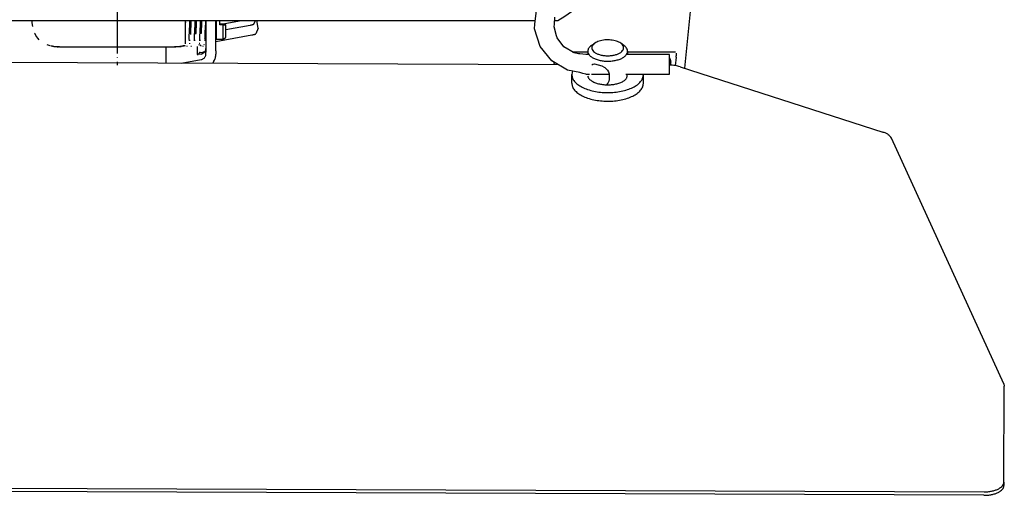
# Model space of a CAD drawing. Header units: millimetres. Extents: x -281 to 286, y -291 to 515.
# Tile 6 of 13: x -22 to 226, y -291 to -171. Entities that reach past the tile are written whole.
import ezdxf

# ---------------------------------------------------------------- set-up
doc = ezdxf.new("R2010")
doc.units = ezdxf.units.MM
doc.linetypes.add('DOT_CENTER', pattern=[14, 12, -1, 0, -1])
doc.layers.add('1', color=7, linetype='Continuous')

msp = doc.modelspace()

# ---------------------------------------------------------------- linework, layer by layer
at = {"color": 7, "linetype": 'Continuous'}
for p, q in [((107.88, -172.45), (108.28, -169)), ((112.81, -172.45), (112.92, -170.68)), ((145.51, -183.51), (147, -169.3)), ((-102.27, -171.55), (107.98, -171.55)), ((-18.6, -171.55), (-18.58, -171.8)), ((-18.6, -171.55), (-18.58, -171.8)), ((-18.58, -171.8), (-18.54, -172.11)), ((-18.58, -171.8), (-18.54, -172.11)), ((-18.54, -172.11), (-18.39, -173.04)), ((-18.54, -172.11), (-18.39, -173.04)), ((20.08, -172.05), (20.09, -171.83)), ((20.08, -172.05), (20.09, -171.83)), ((20.08, -172.05), (20.09, -171.83)), ((20.09, -171.83), (20.08, -172.05)), ((20.08, -177.4), (20.08, -172.05)), ((20.08, -177.4), (20.08, -172.05)), ((20.09, -171.83), (20.09, -171.55)), ((20.09, -171.83), (20.09, -171.55)), ((21.06, -172.05), (20.96, -174.53)), ((21.06, -172.05), (20.96, -174.53)), ((21.08, -171.51), (21.06, -172.05)), ((21.08, -171.51), (21.06, -172.05)), ((21.4, -172.05), (21.29, -174.65)), ((21.29, -174.84), (21.4, -172.05)), ((21.42, -171.44), (21.4, -172.05)), ((21.4, -172.05), (21.41, -171.64)), ((22.4, -172.05), (22.3, -174.47)), ((22.4, -172.05), (22.3, -174.47)), ((22.42, -171.44), (22.4, -172.05)), ((22.42, -171.44), (22.4, -172.05)), ((22.61, -174.97), (22.73, -172.05)), ((22.73, -172.05), (22.62, -174.77)), ((22.75, -171.57), (22.73, -172.05)), ((22.73, -172.05), (22.75, -171.57)), ((23.73, -172.05), (23.63, -174.6)), ((23.73, -172.05), (23.63, -174.6)), ((23.75, -171.57), (23.73, -172.05)), ((23.75, -171.57), (23.73, -172.05)), ((23.95, -174.91), (24.06, -172.05)), ((24.06, -172.05), (23.96, -174.71)), ((24.09, -171.51), (24.06, -172.05)), ((24.06, -172.05), (24.09, -171.51)), ((25.06, -172.05), (24.96, -174.53)), ((25.06, -172.05), (24.96, -174.53)), ((25.08, -171.51), (25.06, -172.05)), ((25.08, -171.51), (25.06, -172.05)), ((25.18, -171.55), (25.18, -179.19)), ((25.18, -171.55), (25.18, -179.19)), ((27.68, -179.19), (27.68, -171.55)), ((27.68, -179.19), (27.68, -171.55)), ((27.76, -171.55), (27.76, -171.94)), ((27.76, -171.55), (27.76, -171.94)), ((27.76, -171.94), (27.76, -176.3)), ((27.76, -171.94), (27.76, -176.3)), ((29.56, -171.62), (28.66, -171.62)), ((28.66, -172.62), (28.66, -171.62)), ((29.56, -171.62), (28.66, -171.62)), ((28.66, -172.62), (28.66, -171.62)), ((29.56, -172.48), (28.66, -172.48)), ((29.56, -172.48), (28.66, -172.48)), ((29.56, -172.62), (28.66, -172.62)), ((29.56, -172.62), (28.66, -172.62)), ((29.05, -172.48), (34.14, -171.55)), ((29.05, -172.48), (34.14, -171.55)), ((30.16, -171.61), (29.56, -171.62)), ((30.16, -171.61), (29.56, -171.62)), ((30.16, -172.61), (29.56, -172.48)), ((30.16, -172.61), (29.56, -172.48)), ((29.56, -172.62), (30.16, -172.61)), ((29.56, -172.62), (30.16, -172.61)), ((29.56, -176.3), (29.56, -172.62)), ((29.56, -176.3), (29.56, -172.62)), ((30.16, -175.7), (30.16, -172.61)), ((30.16, -175.7), (30.16, -172.61)), ((30.16, -173.82), (36.27, -172.71)), ((30.16, -173.82), (36.27, -172.71)), ((37.24, -172.46), (37.64, -171.55)), ((37.24, -172.46), (37.64, -171.55)), ((38.32, -173.43), (37.96, -171.55)), ((38.32, -173.43), (37.96, -171.55)), ((107.79, -173.62), (107.88, -172.45)), ((112.72, -173.15), (112.81, -172.45)), ((113.31, -175.39), (112.72, -173.15)), ((112.86, -171.55), (113.62, -171.55)), ((-17.76, -174.86), (-17.85, -174.69)), ((-17.76, -174.86), (-17.85, -174.69)), ((-17.55, -175.28), (-17.76, -174.86)), ((-17.55, -175.28), (-17.76, -174.86)), ((-17.09, -175.99), (-17.55, -175.28)), ((-17.09, -175.99), (-17.55, -175.28)), ((20.91, -175.59), (20.9, -175.9)), ((20.91, -175.59), (20.9, -175.9)), ((20.93, -175.26), (20.91, -175.59)), ((20.93, -175.26), (20.91, -175.59)), ((20.96, -174.53), (20.93, -175.26)), ((20.96, -174.53), (20.93, -175.26)), ((21.29, -174.65), (21.28, -175.01)), ((22.26, -175.37), (22.24, -175.7)), ((22.26, -175.37), (22.24, -175.7)), ((22.27, -175.03), (22.26, -175.37)), ((22.27, -175.03), (22.26, -175.37)), ((22.3, -174.47), (22.27, -175.03)), ((22.3, -174.47), (22.27, -175.03)), ((22.62, -174.77), (22.61, -174.97)), ((23.58, -175.5), (23.57, -175.82)), ((23.58, -175.5), (23.57, -175.82)), ((23.6, -175.14), (23.58, -175.5)), ((23.6, -175.14), (23.58, -175.5)), ((23.63, -174.6), (23.6, -175.14)), ((23.63, -174.6), (23.6, -175.14)), ((23.96, -174.71), (23.95, -174.91)), ((24.91, -175.59), (24.9, -175.9)), ((24.91, -175.59), (24.9, -175.9)), ((24.93, -175.26), (24.91, -175.59)), ((24.93, -175.26), (24.91, -175.59)), ((24.96, -174.53), (24.93, -175.26)), ((24.96, -174.53), (24.93, -175.26)), ((27.68, -176.8), (36.74, -175.15)), ((27.68, -176.8), (36.74, -175.15)), ((38.32, -173.43), (37.7, -174.9)), ((38.32, -173.43), (37.7, -174.9)), ((109.18, -178.05), (107.79, -173.62)), ((113.43, -175.85), (113.31, -175.39)), ((-16.72, -176.41), (-17.09, -175.99)), ((-16.72, -176.41), (-17.09, -175.99)), ((-13.97, -177.86), (-14.68, -177.64)), ((-13.97, -177.86), (-14.68, -177.64)), ((-13.82, -177.92), (-13.05, -178.06)), ((-13.37, -177.98), (-13.82, -177.92)), ((-13.82, -177.92), (-13.05, -178.06)), ((-13.37, -177.98), (-13.82, -177.92)), ((-13.05, -178.06), (-13.37, -177.98)), ((-13.05, -178.06), (-13.37, -177.98)), ((-13.05, -178.06), (-12.22, -178.14)), ((-12.22, -178.14), (-13.05, -178.06)), ((-13.05, -178.06), (-12.22, -178.14)), ((-12.22, -178.14), (-13.05, -178.06)), ((-12.22, -178.14), (-11.83, -178.15)), ((-11.83, -178.15), (-12.22, -178.14)), ((-12.22, -178.14), (-11.83, -178.15)), ((-11.83, -178.15), (-12.22, -178.14)), ((-11.61, -178.15), (-11.83, -178.15)), ((-11.61, -178.15), (-11.83, -178.15)), ((-11.61, -178.15), (17.32, -178.15)), ((-11.61, -178.15), (17.32, -178.15)), ((15.13, -178.15), (15.13, -182.26)), ((15.13, -178.15), (15.13, -182.26)), ((17.32, -178.15), (17.6, -178.15)), ((17.6, -178.15), (17.32, -178.15)), ((18.6, -178.08), (17.6, -178.15)), ((17.6, -178.15), (18.6, -178.08)), ((18.6, -178.08), (17.6, -178.15)), ((18.05, -178.12), (17.6, -178.15)), ((18.6, -178.08), (18.05, -178.12)), ((18.95, -178.03), (18.6, -178.08)), ((18.6, -178.08), (18.95, -178.03)), ((18.95, -178.03), (18.6, -178.08)), ((18.95, -178.03), (18.6, -178.08)), ((19.11, -178), (18.95, -178.03)), ((19.11, -178), (18.95, -178.03)), ((19.44, -177.94), (19.11, -178)), ((19.44, -177.94), (19.11, -178)), ((19.26, -177.95), (19.44, -177.94)), ((19.44, -177.94), (19.26, -177.95)), ((19.76, -177.86), (19.44, -177.94)), ((19.44, -177.94), (19.76, -177.86)), ((19.76, -177.86), (19.44, -177.94)), ((19.76, -177.86), (19.89, -177.8)), ((19.76, -177.86), (19.89, -177.8)), ((20.04, -178.01), (19.89, -177.92)), ((20.04, -178.01), (19.89, -177.92)), ((20.51, -177.97), (20.34, -178.04)), ((21.2, -176.55), (20.86, -176.55)), ((21.2, -176.55), (20.86, -176.55)), ((20.89, -176.07), (20.87, -176.32)), ((20.89, -176.07), (20.87, -176.32)), ((20.9, -175.9), (20.89, -176.07)), ((20.9, -175.9), (20.89, -176.07)), ((21.12, -177.38), (21.14, -177.23)), ((21.56, -178.05), (21.42, -178.03)), ((21.56, -178.05), (21.42, -178.03)), ((22.53, -176.55), (22.19, -176.55)), ((22.53, -176.55), (22.19, -176.55)), ((22.22, -176), (22.21, -176.16)), ((22.22, -176), (22.21, -176.16)), ((22.21, -176.16), (22.21, -176.3)), ((22.21, -176.16), (22.21, -176.3)), ((22.24, -175.7), (22.22, -176)), ((22.24, -175.7), (22.22, -176)), ((22.98, -178.04), (22.98, -180.04)), ((22.98, -178.04), (22.98, -180.04)), ((23.41, -177.57), (23.38, -177.71)), ((23.46, -177.24), (23.66, -177.21)), ((23.46, -177.24), (23.66, -177.21)), ((23.86, -176.55), (23.52, -176.55)), ((23.86, -176.55), (23.52, -176.55)), ((23.56, -175.97), (23.54, -176.23)), ((23.56, -175.97), (23.54, -176.23)), ((23.54, -176.23), (23.54, -176.37)), ((23.54, -176.23), (23.54, -176.37)), ((23.57, -175.82), (23.56, -175.97)), ((23.57, -175.82), (23.56, -175.97)), ((23.77, -177.75), (23.72, -177.59)), ((23.77, -177.75), (23.72, -177.59)), ((23.89, -177.92), (23.77, -177.75)), ((23.89, -177.92), (23.77, -177.75)), ((24.04, -178.01), (23.89, -177.92)), ((24.04, -178.01), (23.89, -177.92)), ((24.51, -177.97), (24.34, -178.04)), ((24.51, -177.97), (24.34, -178.04)), ((24.74, -177.6), (24.69, -177.76)), ((24.74, -177.6), (24.69, -177.76)), ((25.18, -176.55), (24.86, -176.55)), ((25.18, -176.55), (24.86, -176.55)), ((24.89, -176.07), (24.87, -176.32)), ((24.89, -176.07), (24.87, -176.32)), ((24.9, -175.9), (24.89, -176.07)), ((24.9, -175.9), (24.89, -176.07)), ((29.56, -176.3), (27.76, -176.3)), ((29.56, -176.3), (27.76, -176.3)), ((29.56, -176.3), (30.16, -175.7)), ((29.56, -176.3), (30.16, -175.7)), ((112.09, -181.68), (109.18, -178.05)), ((115.18, -178.15), (113.43, -175.85)), ((117.73, -179.68), (115.18, -178.15)), ((122.08, -177.8), (122.9, -177.23)), ((130.25, -177.83), (129.43, -177.25)), ((23.96, -179.97), (23.28, -180.09)), ((23.96, -179.97), (23.28, -180.09)), ((23.46, -180.06), (23.46, -179.71)), ((23.46, -180.06), (23.46, -179.73)), ((23.75, -179.58), (24.44, -179.45)), ((23.75, -179.58), (24.44, -179.45)), ((24.92, -179.4), (24.44, -179.45)), ((24.92, -179.4), (24.44, -179.45)), ((25.18, -179.19), (25.18, -179.52)), ((25.18, -179.19), (25.18, -179.52)), ((25.18, -179.99), (25.18, -179.52)), ((25.18, -179.99), (25.18, -179.52)), ((27.68, -179.19), (27.68, -179.52)), ((27.68, -179.19), (27.68, -179.52)), ((27.68, -179.52), (27.68, -179.99)), ((27.68, -179.52), (27.68, -179.99)), ((117.21, -179.37), (121.16, -179.37)), ((118.82, -179.88), (117.73, -179.68)), ((119.19, -179.87), (118.82, -179.88)), ((120.71, -180.05), (119.19, -179.87)), ((121.16, -180.05), (120.71, -180.05)), ((121.16, -179.24), (121.16, -180.15)), ((131.16, -179.28), (131.16, -180.15)), ((131.16, -179.38), (143.19, -179.38)), ((141.71, -180.05), (131.16, -180.05)), ((141.71, -182.29), (141.71, -180.05)), ((113.71, -182.64), (-106.55, -181.79)), ((19.01, -182.27), (23.96, -181.37)), ((19.01, -182.27), (23.96, -181.37)), ((27.22, -181.73), (26.81, -182.3)), ((27.22, -181.73), (26.81, -182.3)), ((116.1, -184.05), (112.09, -181.68)), ((112.8, -182.64), (112.74, -182.07)), ((122.21, -182.66), (122.41, -182.55)), ((122.41, -182.55), (122.87, -182.46)), ((122.87, -182.46), (124.7, -182.94)), ((124.7, -182.94), (125.27, -183.27)), ((141.87, -181.29), (141.68, -180.94)), ((141.68, -180.94), (141.87, -181.29)), ((141.71, -185.05), (141.71, -182.29)), ((141.98, -181.66), (141.87, -181.29)), ((141.95, -181.51), (141.98, -181.66)), ((142.02, -182.02), (141.98, -181.66)), ((141.98, -181.66), (142.02, -182.02)), ((142.04, -182.78), (142.02, -182.02)), ((143.38, -180.72), (143.15, -182.9)), ((119.13, -184.59), (116.1, -184.05)), ((117.13, -187.28), (117.14, -185.12)), ((117.2, -184.59), (117.14, -185.12)), ((117.36, -184.27), (117.2, -184.59)), ((119.94, -184.84), (119.13, -184.59)), ((120.71, -185.05), (119.94, -184.84)), ((120.71, -185.05), (121.63, -185.05)), ((122.07, -185.05), (126.55, -185.05)), ((125.27, -183.27), (125.42, -183.37)), ((125.42, -183.37), (125.72, -183.62)), ((125.72, -183.62), (125.88, -183.77)), ((125.88, -183.77), (126.09, -184.01)), ((126.09, -184.01), (126.37, -184.44)), ((126.37, -184.44), (126.47, -184.66)), ((126.47, -184.66), (126.54, -184.9)), ((126.54, -184.9), (126.57, -185.26)), ((126.57, -185.26), (126.56, -186.33)), ((130.72, -185.05), (141.71, -185.05)), ((131, -185.93), (131.15, -185.05)), ((135.14, -185.18), (135.12, -185.05)), ((135.13, -187.35), (135.14, -185.18)), ((144.38, -183.15), (195.29, -199.58)), ((126.23, -187.27), (125.87, -187.71)), ((126.46, -186.81), (126.23, -187.27)), ((126.56, -186.33), (126.46, -186.81)), ((225.71, -262.92), (197.47, -201.14)), ((225.71, -262.92), (225.84, -263.49)), ((225.75, -287.57), (225.84, -263.49)), ((-217.26, -288.37), (220.74, -290.05)), ((220.73, -290.92), (-217.26, -289.23)), ((225.75, -287.57), (225.74, -288.44))]:
    msp.add_line(p, q, dxfattribs=at)
for centre, radius, start, end in [((2.86, 0.95), 205, 302.705, 321.2308), ((140.02, -182.05), 2, 1, 33.827), ((140.02, -182.05), 2, 1, 33.827)]:
    msp.add_arc(centre, radius, start, end, dxfattribs=at)
for points, knots in [([(36.27, -172.71), (36.36, -172.69), (36.53, -172.66), (36.74, -172.61), (36.93, -172.57), (37.08, -172.52), (37.18, -172.48), (37.23, -172.46), (37.24, -172.46)], [0, 0, 0, 0, 0.2605346, 0.5080725, 0.6669218, 0.8323179, 0.978043, 0.9988609, 0.9988609, 0.9988609, 0.9988609]), ([(36.27, -172.71), (36.36, -172.69), (36.53, -172.66), (36.74, -172.61), (36.93, -172.57), (37.08, -172.52), (37.18, -172.48), (37.23, -172.46), (37.24, -172.46)], [0, 0, 0, 0, 0.2605346, 0.5080725, 0.6669218, 0.8323179, 0.978043, 0.9988609, 0.9988609, 0.9988609, 0.9988609]), ([(36.74, -175.15), (36.82, -175.14), (36.99, -175.1), (37.2, -175.05), (37.39, -175.01), (37.54, -174.96), (37.64, -174.92), (37.7, -174.91), (37.7, -174.9)], [0, 0, 0, 0, 0.2605346, 0.5080725, 0.6669218, 0.8323179, 0.978043, 0.9988609, 0.9988609, 0.9988609, 0.9988609]), ([(36.74, -175.15), (36.82, -175.14), (36.99, -175.1), (37.2, -175.05), (37.39, -175.01), (37.54, -174.96), (37.64, -174.92), (37.7, -174.91), (37.7, -174.9)], [0, 0, 0, 0, 0.2605346, 0.5080725, 0.6669218, 0.8323179, 0.978043, 0.9988609, 0.9988609, 0.9988609, 0.9988609]), ([(122.08, -177.8), (121.95, -177.91), (121.69, -178.1), (121.39, -178.46), (121.2, -178.84), (121.17, -179.11), (121.16, -179.24)], [0, 0, 0, 0, 0.514026, 0.972358, 1.385717, 1.773399, 1.773399, 1.773399, 1.773399]), ([(122.9, -177.23), (122.74, -177.36), (122.43, -177.6), (122.16, -178.1), (122.15, -178.63), (122.41, -179.13), (122.87, -179.56), (123.52, -179.91), (124.31, -180.18), (125.21, -180.35), (126.16, -180.41), (127.11, -180.36), (128, -180.2), (128.8, -179.93), (129.45, -179.58), (129.92, -179.15), (130.18, -178.66), (130.17, -178.13), (129.9, -177.63), (129.6, -177.38), (129.43, -177.25)], [0, 0, 0, 0, 0.627146, 1.154769, 1.639463, 2.161956, 2.781463, 3.517434, 4.360085, 5.282058, 6.245998, 7.209939, 8.131913, 8.974567, 9.71054, 10.33005, 10.852545, 11.337239, 11.86486, 12.492003, 12.492003, 12.492003, 12.492003]), ([(125.46, -176.42), (125.21, -176.45), (124.73, -176.51), (124.04, -176.68), (123.42, -176.91), (123.07, -177.12), (122.9, -177.23)], [0, 0, 0, 0, 0.754423, 1.468579, 2.125063, 2.711411, 2.711411, 2.711411, 2.711411]), ([(129.43, -177.25), (129.27, -177.15), (128.93, -176.94), (128.34, -176.71), (127.68, -176.53), (126.96, -176.43), (126.22, -176.38), (125.71, -176.41), (125.46, -176.42)], [0, 0, 0, 0, 0.568821, 1.204138, 1.894741, 2.624904, 3.376115, 4.128496, 4.128496, 4.128496, 4.128496]), ([(131.16, -179.28), (131.15, -179.15), (131.13, -178.88), (130.93, -178.5), (130.64, -178.14), (130.38, -177.94), (130.25, -177.83)], [0, 0, 0, 0, 0.387686, 0.80105, 1.259388, 1.773421, 1.773421, 1.773421, 1.773421]), ([(22.98, -180.04), (22.98, -180.04), (23.01, -180.05), (23.06, -180.08), (23.15, -180.11), (23.23, -180.1), (23.28, -180.09)], [0, 0, 0, 0, 0.0098275, 0.0786201, 0.1643216, 0.3074221, 0.3074221, 0.3074221, 0.3074221]), ([(22.98, -180.04), (22.98, -180.04), (23.01, -180.05), (23.06, -180.08), (23.15, -180.11), (23.23, -180.1), (23.28, -180.09)], [0, 0, 0, 0, 0.0098275, 0.0786201, 0.1643216, 0.3074221, 0.3074221, 0.3074221, 0.3074221]), ([(23.75, -179.58), (23.73, -179.58), (23.68, -179.6), (23.6, -179.61), (23.53, -179.66), (23.48, -179.69), (23.46, -179.71)], [0, 0, 0, 0, 0.0789454, 0.1578909, 0.2423078, 0.3267247, 0.3267247, 0.3267247, 0.3267247]), ([(23.75, -179.58), (23.72, -179.58), (23.65, -179.61), (23.55, -179.66), (23.48, -179.71), (23.46, -179.73), (23.46, -179.73)], [0, 0, 0, 0, 0.0895116, 0.2455328, 0.3267262, 0.3383253, 0.3383253, 0.3383253, 0.3383253]), ([(23.96, -179.97), (24.07, -179.94), (24.3, -179.88), (24.59, -179.71), (24.84, -179.49), (25.03, -179.22), (25.15, -178.91), (25.17, -178.7), (25.18, -178.59)], [0, 0, 0, 0, 0.341999, 0.680341, 1.013902, 1.342525, 1.667093, 1.989378, 1.989378, 1.989378, 1.989378]), ([(23.96, -179.97), (24.07, -179.94), (24.3, -179.88), (24.59, -179.71), (24.84, -179.49), (25.03, -179.22), (25.15, -178.91), (25.17, -178.7), (25.18, -178.59)], [0, 0, 0, 0, 0.341999, 0.680341, 1.013902, 1.342525, 1.667093, 1.989378, 1.989378, 1.989378, 1.989378]), ([(23.96, -181.37), (24.07, -181.34), (24.3, -181.29), (24.59, -181.12), (24.84, -180.9), (25.03, -180.62), (25.15, -180.32), (25.17, -180.1), (25.18, -179.99)], [0, 0, 0, 0, 0.341999, 0.680341, 1.013902, 1.342525, 1.667093, 1.989378, 1.989378, 1.989378, 1.989378]), ([(23.96, -181.37), (24.07, -181.34), (24.3, -181.29), (24.59, -181.12), (24.84, -180.9), (25.03, -180.62), (25.15, -180.32), (25.17, -180.1), (25.18, -179.99)], [0, 0, 0, 0, 0.341999, 0.680341, 1.013902, 1.342525, 1.667093, 1.989378, 1.989378, 1.989378, 1.989378]), ([(27.22, -181.73), (27.35, -181.45), (27.62, -180.9), (27.66, -180.3), (27.68, -179.99)], [0, 0, 0, 0, 0.90668, 1.806403, 1.806403, 1.806403, 1.806403]), ([(27.22, -181.73), (27.35, -181.45), (27.62, -180.9), (27.66, -180.3), (27.68, -179.99)], [0, 0, 0, 0, 0.90668, 1.806403, 1.806403, 1.806403, 1.806403]), ([(121.16, -179.24), (121.19, -179.43), (121.24, -179.84), (121.66, -180.38), (122.27, -180.85), (123.06, -181.24), (124, -181.53), (125.05, -181.72), (126.15, -181.78), (127.25, -181.72), (128.3, -181.55), (129.25, -181.26), (130.04, -180.88), (130.65, -180.41), (131.07, -179.88), (131.13, -179.47), (131.16, -179.28)], [0, 0, 0, 0, 0.570252, 1.215203, 1.976474, 2.86163, 3.855347, 4.928215, 6.042585, 7.156956, 8.229825, 9.223543, 10.108701, 10.869973, 11.514925, 12.085178, 12.085178, 12.085178, 12.085178]), ([(143.38, -180.72), (143.4, -180.55), (143.43, -180.22), (143.47, -179.88), (143.48, -179.71)], [0, 0, 0, 0, 0.505763, 1.011531, 1.011531, 1.011531, 1.011531]), ([(144.38, -183.15), (144.17, -183.09), (143.75, -182.96), (143.09, -182.84), (142.4, -182.76), (141.93, -182.75), (141.69, -182.75)], [0, 0, 0, 0, 0.645396, 1.321069, 2.017575, 2.724686, 2.724686, 2.724686, 2.724686]), ([(117.14, -185.12), (117.18, -185.41), (117.25, -186.05), (117.82, -186.91), (118.67, -187.69), (119.8, -188.36), (121.16, -188.92), (122.71, -189.33), (124.38, -189.59), (126.12, -189.68), (127.87, -189.6), (129.54, -189.36), (131.09, -188.96), (132.46, -188.41), (133.59, -187.75), (134.45, -186.97), (135.02, -186.11), (135.1, -185.48), (135.14, -185.18)], [0, 0, 0, 0, 0.894777, 1.882158, 3.021008, 4.331644, 5.805828, 7.41642, 9.124067, 10.882008, 12.639948, 14.347594, 15.958184, 17.432367, 18.743, 19.881847, 20.869227, 21.764003, 21.764003, 21.764003, 21.764003]), ([(121.09, -185.5), (121.18, -185.69), (121.36, -186.11), (121.93, -186.61), (122.67, -187.04), (123.58, -187.37), (124.62, -187.61), (125.35, -187.66), (125.72, -187.69)], [0, 0, 0, 0, 0.623772, 1.355544, 2.214195, 3.191178, 4.260811, 5.387121, 5.387121, 5.387121, 5.387121]), ([(117.13, -187.28), (117.17, -187.58), (117.24, -188.21), (117.81, -189.08), (118.66, -189.85), (119.79, -190.53), (121.15, -191.08), (122.7, -191.49), (124.37, -191.75), (126.11, -191.84), (127.86, -191.77), (129.53, -191.52), (131.08, -191.12), (132.45, -190.58), (133.58, -189.91), (134.44, -189.14), (135.02, -188.28), (135.09, -187.65), (135.13, -187.35)], [0, 0, 0, 0, 0.894778, 1.882159, 3.021009, 4.331645, 5.805831, 7.416424, 9.124074, 10.882016, 12.639958, 14.347607, 15.958198, 17.432382, 18.743015, 19.881863, 20.869243, 21.76402, 21.76402, 21.76402, 21.76402]), ([(125.72, -187.69), (126.1, -187.69), (126.86, -187.7), (127.95, -187.56), (128.96, -187.31), (129.83, -186.95), (130.54, -186.51), (130.86, -186.12), (131, -185.93)], [0, 0, 0, 0, 1.141592, 2.255693, 3.30203, 4.247034, 5.069114, 5.766395, 5.766395, 5.766395, 5.766395]), ([(197.47, -201.14), (197.38, -200.98), (197.17, -200.63), (196.67, -200.22), (196.04, -199.85), (195.55, -199.68), (195.29, -199.58)], [0, 0, 0, 0, 0.553448, 1.191997, 1.924058, 2.743646, 2.743646, 2.743646, 2.743646]), ([(220.73, -290.92), (221.06, -290.91), (221.7, -290.89), (222.63, -290.75), (223.49, -290.53), (224.25, -290.23), (224.88, -289.86), (225.36, -289.43), (225.68, -288.95), (225.72, -288.6), (225.74, -288.44)], [0, 0, 0, 0, 0.976634, 1.925327, 2.8201, 3.639091, 4.367221, 4.999915, 5.548459, 6.045558, 6.045558, 6.045558, 6.045558]), ([(220.74, -290.05), (221.06, -290.04), (221.71, -290.03), (222.64, -289.89), (223.5, -289.67), (224.26, -289.36), (224.89, -288.99), (225.36, -288.57), (225.68, -288.09), (225.73, -287.74), (225.75, -287.57)], [0, 0, 0, 0, 0.976634, 1.925327, 2.8201, 3.639091, 4.367221, 4.999915, 5.548459, 6.045558, 6.045558, 6.045558, 6.045558])]:
    msp.add_open_spline(points, degree=3, knots=knots, dxfattribs=at)
at = {"layer": '1', "color": 2, "linetype": 'DOT_CENTER'}
msp.add_line((2.86, 184.65), (2.86, -182.75), dxfattribs=at)

doc.saveas('drawing.dxf')
